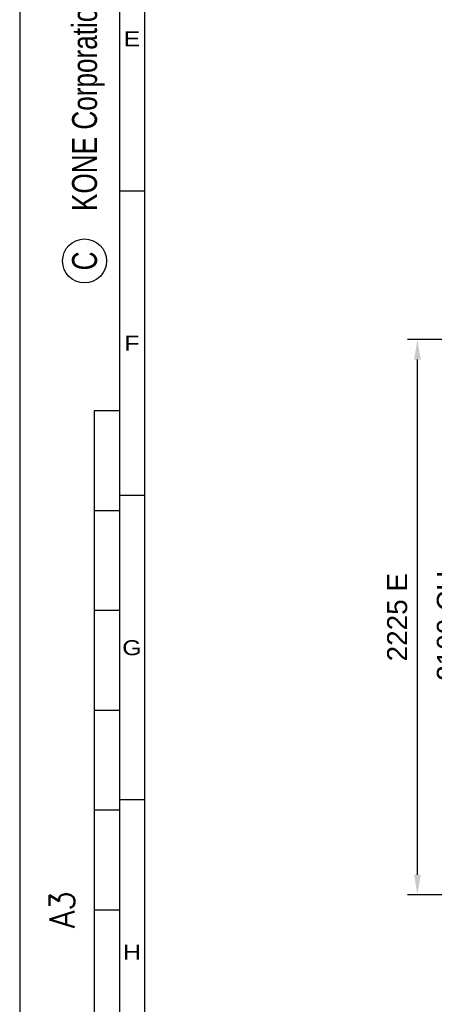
# Model space of a CAD drawing. Header units: millimetres. Extents: x 0 to 16800, y 0 to 11880.
# Tile 2 of 30: x 0 to 1663, y 2021 to 5967. Entities that reach past the tile are written whole.
import ezdxf
from ezdxf.enums import TextEntityAlignment as Align

# ---------------------------------------------------------------- set-up
doc = ezdxf.new("R2010")
doc.units = ezdxf.units.MM
doc.header["$LTSCALE"] = 16
doc.header["$PDSIZE"] = -3
for name, color, linetype in [('CONT_50', 5, 'Continuous'), ('DIM_35', 7, 'Continuous'), ('SHEET', 1, 'Continuous')]:
    doc.layers.add(name, color=color, linetype=linetype)
doc.styles.add('Arial', font='arial.ttf')
doc.styles.add('ROMANS', font='romans.shx', dxfattribs={"width": 0.9})
doc.styles.get("Standard").update_dxf_attribs({"font": 'arial.ttf'})
doc.styles.add('Text0.7_Arial', font='arial.ttf', dxfattribs={"width": 0.7})
doc.dimstyles.new('KONE_mm', dxfattribs={"dimscale": 40, "dimtxt": 2, "dimasz": 2, "dimexe": 1, "dimexo": 0, "dimgap": 1, "dimtad": 1, "dimdec": 0, "dimrnd": 0.01, "dimzin": 0, "dimdsep": 46, "dimtxsty": 'Arial', "dimsah": 1, "dimcen": 0, "dimclrd": 256, "dimclre": 256, "dimclrt": 256, "dimadec": 1, "dimazin": 2, "dimtfac": 1, "dimtdec": 0, "dimtmove": 0, "dimatfit": 3, "dimfxl": 1, "dimtolj": 1, "dimtzin": 0, "dimarcsym": 0})

# ---------------------------------------------------------------- blocks, each defined once
blk = doc.blocks.new('Border')
at = {"layer": 'CONT_50', "linetype": 'Continuous'}
blk.add_lwpolyline([(410, 10), (410, 287), (10, 287), (10, 10)], close=True, dxfattribs=at)
at = {"layer": 'SHEET', "linetype": 'Continuous'}
for p, q in [((12.5, 284.5), (12.5, 10)), ((12.5, 132), (10, 132)), ((7.5, 10), (7.5, 110)), ((7.5, 110), (10, 110)), ((12.5, 101.5), (10, 101.5)), ((7.5, 100), (10, 100)), ((7.5, 90), (10, 90)), ((7.5, 80), (10, 80)), ((12.5, 71), (10, 71)), ((7.5, 70), (10, 70)), ((7.5, 60), (10, 60))]:
    blk.add_line(p, q, dxfattribs=at)
blk.add_lwpolyline([(420, 0), (420, 297), (0, 297), (0, 0)], close=True, dxfattribs=at)
blk.add_circle((6.5, 125), 2.2, dxfattribs=at)
at = {"layer": 'SHEET', "width": 1.190476}
for s, p in [('E', (11.25, 147.25)), ('F', (11.25, 116.75)), ('G', (11.25, 86.25)), ('H', (11.25, 55.75))]:
    blk.add_text(s, height=1.5, dxfattribs=at).set_placement(p, align=Align.MIDDLE)
at = {"layer": 'SHEET', "linetype": 'Continuous', "width": 0.75}
blk.add_text('C', height=2.5, rotation=90, dxfattribs=at).set_placement((6.5, 125), align=Align.MIDDLE)
at = {"layer": 'SHEET', "linetype": 'Continuous', "style": 'ROMANS', "width": 0.9}
blk.add_text('A3', height=2.5, rotation=90, dxfattribs=at).set_placement((5.5, 60), align=Align.CENTER)
blk = doc.blocks.new('*D721')
at = {"layer": 'Defpoints', "color": 0, "transparency": 16777216}
for p in [(1595, 4684.8), (3810, 4684.8), (4338, 2459.8)]:
    blk.add_point(p, dxfattribs=at)
at = {"layer": 'DIM_35', "lineweight": -2, "transparency": 16777216}
for p, q in [((3810, 4684.8), (1555, 4684.8)), ((1595, 2539.8), (1595, 4604.8)), ((4338, 2459.8), (1555, 2459.8))]:
    blk.add_line(p, q, dxfattribs=at)
at = {"layer": 'DIM_35', "transparency": 16777216}
for points in [[(1581.7, 4604.8), (1608.3, 4604.8), (1595, 4684.8)], [(1581.7, 2539.8), (1608.3, 2539.8), (1595, 2459.8)]]:
    blk.add_solid(points, dxfattribs=at)
at = {"layer": 'DIM_35', "transparency": 16777216, "insert": (1514.2, 3572.3), "char_height": 80, "attachment_point": 5, "rotation": 90, "style": 'Arial', "bg_fill": 3, "box_fill_scale": 1.1, "bg_fill_color": 256, "bg_fill_true_color": 13158600, "bg_fill_transparency": 0}
blk.add_mtext('\\A1;2225 E', dxfattribs=at)
blk = doc.blocks.new('*D723')
at = {"layer": 'Defpoints', "color": 0, "transparency": 16777216}
for p in [(1795, 4587.8), (3058, 4587.8), (2975, 2487.8)]:
    blk.add_point(p, dxfattribs=at)
at = {"layer": 'DIM_35', "lineweight": -2, "transparency": 16777216}
for p, q in [((3058, 4587.8), (1755, 4587.8)), ((1795, 2567.8), (1795, 4507.8)), ((2975, 2487.8), (1755, 2487.8))]:
    blk.add_line(p, q, dxfattribs=at)
at = {"layer": 'DIM_35', "transparency": 16777216}
for points in [[(1781.7, 4507.8), (1808.3, 4507.8), (1795, 4587.8)], [(1781.7, 2567.8), (1808.3, 2567.8), (1795, 2487.8)]]:
    blk.add_solid(points, dxfattribs=at)
at = {"layer": 'DIM_35', "transparency": 16777216, "insert": (1713.6, 3537.8), "char_height": 80, "attachment_point": 5, "rotation": 90, "style": 'Arial', "bg_fill": 3, "box_fill_scale": 1.1, "bg_fill_color": 256, "bg_fill_true_color": 13158600, "bg_fill_transparency": 0}
blk.add_mtext('\\A1;2100 CH', dxfattribs=at)

msp = doc.modelspace()

# ---------------------------------------------------------------- block references
at = {"layer": 'SHEET', "xscale": 40, "yscale": 40, "zscale": 40}
msp.add_blockref('Border', (0, 0), dxfattribs=at)

# ---------------------------------------------------------------- texts
at = {"layer": 'SHEET', "linetype": 'Continuous', "style": 'Text0.7_Arial', "width": 0.75}
msp.add_text('KONE Corporation', height=100, rotation=90, dxfattribs=at).set_placement((260, 5200), align=Align.MIDDLE_LEFT)

# ---------------------------------------------------------------- next in the draw order: dimensions: what is measured, and where the dimension line sits
at = {"layer": 'DIM_35'}
dim = msp.add_linear_dim(base=(1595, 4684.8), p1=(4338, 2459.8), p2=(3810, 4684.8), angle=90, text='<> E', dimstyle='KONE_mm', override={"dimtfill": 1}, dxfattribs=at)
dim.commit()
dim.dimension.update_dxf_attribs({"geometry": '*D721', "text_midpoint": (1514.2, 3572.3)})

# ---------------------------------------------------------------- next in the draw order: dimensions: what is measured, and where the dimension line sits
dim = msp.add_linear_dim(base=(1795, 4587.8), p1=(2975, 2487.8), p2=(3058, 4587.8), angle=90, text='<> CH', dimstyle='KONE_mm', override={"dimtfill": 1}, dxfattribs=at)
dim.commit()
dim.dimension.update_dxf_attribs({"geometry": '*D723', "text_midpoint": (1713.6, 3537.8)})

doc.saveas('drawing.dxf')
